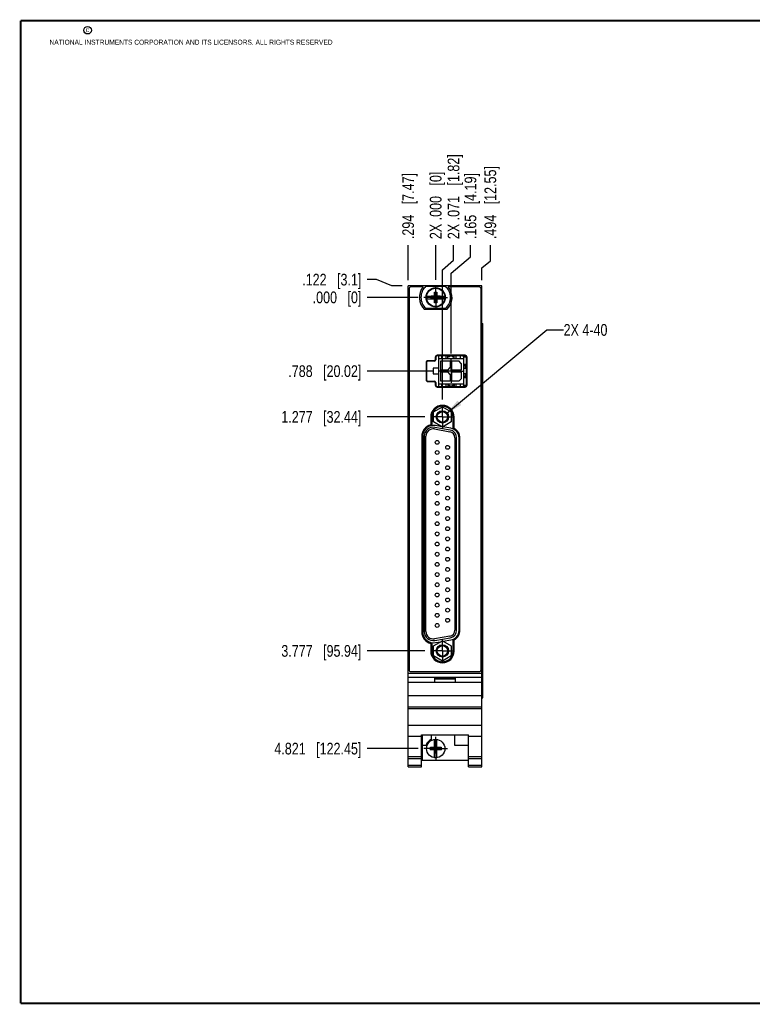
# Model space of a CAD drawing. Header units: inches. Extents: x 0.2 to 16.8, y 0.2 to 10.8.
# Tile 1 of 11: x 0.2 to 8.1, y 0.2 to 10.8. Entities that reach past the tile are written whole.
import ezdxf

# ---------------------------------------------------------------- set-up
doc = ezdxf.new("R2010")
doc.units = ezdxf.units.IN
doc.header["$LTSCALE"] = 0.935
doc.header["$MEASUREMENT"] = 0
doc.linetypes.add('CENTER', pattern=[0.6, 0.375, -0.075, 0.075, -0.075])
doc.layers.get('0').update_dxf_attribs({"linetype": 'CONTINUOUS'})
for name, color, linetype in [('02___PRT_ALL_AXES', 7, 'CONTINUOUS'), ('DETAIL', 7, 'CONTINUOUS'), ('DIMENSIONS', 7, 'CONTINUOUS')]:
    doc.layers.add(name, color=color, linetype=linetype)
doc.styles.get("Standard").update_dxf_attribs({"font": 'txt', "width": 0.8})
doc.dimstyles.new('DIMSTYLE_2', dxfattribs={"dimtxt": 0.125, "dimasz": 0.18, "dimexe": 0.18, "dimexo": 0.0625, "dimgap": 0.09, "dimtad": 0, "dimtih": 1, "dimtoh": 1, "dimdec": 3, "dimzin": 4, "dimdsep": 46, "dimtxsty": 'STANDARD', "dimblk": '_FILLED', "dimblk1": '_FILLED', "dimblk2": '_FILLED', "dimcen": 0.09, "dimadec": 0, "dimazin": 0, "dimtp": 0.01, "dimtm": 0.01, "dimtfac": 1, "dimtdec": 3, "dimtofl": 0, "dimtmove": 0, "dimatfit": 3, "dimldrblk": '_FILLED', "dimfxl": 1, "dimtolj": 1, "dimtzin": 4, "dimarcsym": 0})
doc.dimstyles.get("Standard").update_dxf_attribs({"dimtxt": 0.125, "dimasz": 0.18, "dimexe": 0.18, "dimexo": 0.0625, "dimgap": 0.09, "dimtad": 0, "dimtih": 1, "dimtoh": 1, "dimdec": 3, "dimzin": 4, "dimdsep": 46, "dimtxsty": 'STANDARD', "dimblk": '_FILLED', "dimblk1": '_FILLED', "dimblk2": '_FILLED', "dimcen": 0.09, "dimadec": 0, "dimazin": 0, "dimtol": 1, "dimtp": 0.01, "dimtm": 0.01, "dimtfac": 1, "dimtdec": 3, "dimtofl": 0, "dimtmove": 0, "dimatfit": 3, "dimldrblk": '_FILLED', "dimfxl": 1, "dimtolj": 1, "dimtzin": 4, "dimarcsym": 0})

# ---------------------------------------------------------------- blocks, each defined once
blk = doc.blocks.new('*D6')
at = {"layer": 'DIMENSIONS', "color": 2, "linetype": 'CONTINUOUS'}
blk.add_line((4.39, 7.986), (4.39, 8.361), dxfattribs=at)
at = {"layer": 'DIMENSIONS', "color": 2, "linetype": 'CONTINUOUS', "insert": (4.327, 8.424), "char_height": 0.125, "width": 1.125, "attachment_point": 1, "rotation": 90, "line_spacing_factor": 0.9}
blk.add_mtext('.294{\\Ftxt.shx;\\W1.000000;\\H0.125000; }[7.47]', dxfattribs=at)
blk = doc.blocks.new('_FILLED')
at = {"color": 0, "linetype": 'BYBLOCK'}
blk.add_solid([(0, 0), (-1, 0.174), (-1, -0.174)], dxfattribs=at)
blk = doc.blocks.new('*D7')
at = {"layer": 'DIMENSIONS', "color": 2, "linetype": 'CONTINUOUS'}
blk.add_line((4.684, 7.989), (4.684, 8.361), dxfattribs=at)
at = {"layer": 'DIMENSIONS', "color": 2, "linetype": 'CONTINUOUS', "insert": (4.621, 8.424), "char_height": 0.125, "width": 1.125, "attachment_point": 1, "rotation": 90, "line_spacing_factor": 0.9}
blk.add_mtext('2X .000{\\Ftxt.shx;\\W1.000000;\\H0.125000; }[0]', dxfattribs=at)
blk = doc.blocks.new('*D8')
at = {"layer": 'DIMENSIONS', "color": 2, "linetype": 'CONTINUOUS'}
for p, q in [((4.875, 8.199), (4.875, 8.361)), ((4.755, 8.096), (4.875, 8.199)), ((4.755, 6.712), (4.755, 8.096))]:
    blk.add_line(p, q, dxfattribs=at)
at = {"layer": 'DIMENSIONS', "color": 2, "linetype": 'CONTINUOUS', "insert": (4.812, 8.424), "char_height": 0.125, "width": 1.425, "attachment_point": 1, "rotation": 90, "line_spacing_factor": 0.9}
blk.add_mtext('2X .071{\\Ftxt.shx;\\W1.000000;\\H0.125000; }[1.82]', dxfattribs=at)
blk = doc.blocks.new('*D9')
at = {"layer": 'DIMENSIONS', "color": 2, "linetype": 'CONTINUOUS'}
for p, q in [((5.268, 8.193), (5.268, 8.361)), ((5.178, 8.118), (5.268, 8.193)), ((5.178, 7.986), (5.178, 8.118))]:
    blk.add_line(p, q, dxfattribs=at)
at = {"layer": 'DIMENSIONS', "color": 2, "linetype": 'CONTINUOUS', "insert": (5.205, 8.424), "char_height": 0.125, "width": 1.225, "attachment_point": 1, "rotation": 90, "line_spacing_factor": 0.9}
blk.add_mtext('.494{\\Ftxt.shx;\\W1.000000;\\H0.125000; }[12.55]', dxfattribs=at)
blk = doc.blocks.new('*D10')
at = {"layer": 'DIMENSIONS', "color": 2, "linetype": 'CONTINUOUS'}
for p, q in [((4.05, 7.992), (3.952, 7.992)), ((4.217, 7.924), (4.05, 7.992)), ((4.327, 7.924), (4.217, 7.924))]:
    blk.add_line(p, q, dxfattribs=at)
at = {"layer": 'DIMENSIONS', "color": 2, "linetype": 'CONTINUOUS', "insert": (3.89, 8.054), "char_height": 0.125, "width": 1.025, "attachment_point": 3, "line_spacing_factor": 0.9}
blk.add_mtext('.122{\\Ftxt.shx;\\W1.000000;\\H0.125000; }[3.1]', dxfattribs=at)
blk = doc.blocks.new('*D11')
at = {"layer": 'DIMENSIONS', "color": 2, "linetype": 'CONTINUOUS'}
blk.add_line((4.496, 7.802), (3.952, 7.802), dxfattribs=at)
at = {"layer": 'DIMENSIONS', "color": 2, "linetype": 'CONTINUOUS', "insert": (3.89, 7.864), "char_height": 0.125, "width": 0.825, "attachment_point": 3, "line_spacing_factor": 0.9}
blk.add_mtext('.000{\\Ftxt.shx;\\W1.000000;\\H0.125000; }[0]', dxfattribs=at)
blk = doc.blocks.new('*D12')
at = {"layer": 'DIMENSIONS', "color": 2, "linetype": 'CONTINUOUS'}
blk.add_line((4.568, 6.525), (3.952, 6.525), dxfattribs=at)
at = {"layer": 'DIMENSIONS', "color": 2, "linetype": 'CONTINUOUS', "insert": (3.89, 6.587), "char_height": 0.125, "width": 1.325, "attachment_point": 3, "line_spacing_factor": 0.9}
blk.add_mtext('1.277{\\Ftxt.shx;\\W1.000000;\\H0.125000; }[32.44]', dxfattribs=at)
blk = doc.blocks.new('*D13')
at = {"layer": 'DIMENSIONS', "color": 2, "linetype": 'CONTINUOUS'}
blk.add_line((4.568, 4.025), (3.952, 4.025), dxfattribs=at)
at = {"layer": 'DIMENSIONS', "color": 2, "linetype": 'CONTINUOUS', "insert": (3.89, 4.087), "char_height": 0.125, "width": 1.325, "attachment_point": 3, "line_spacing_factor": 0.9}
blk.add_mtext('3.777{\\Ftxt.shx;\\W1.000000;\\H0.125000; }[95.94]', dxfattribs=at)
blk = doc.blocks.new('*D14')
at = {"layer": 'DIMENSIONS', "color": 2, "linetype": 'CONTINUOUS'}
blk.add_line((4.496, 2.981), (3.952, 2.981), dxfattribs=at)
at = {"layer": 'DIMENSIONS', "color": 2, "linetype": 'CONTINUOUS', "insert": (3.89, 3.043), "char_height": 0.125, "width": 1.425, "attachment_point": 3, "line_spacing_factor": 0.9}
blk.add_mtext('4.821{\\Ftxt.shx;\\W1.000000;\\H0.125000; }[122.45]', dxfattribs=at)
blk = doc.blocks.new('*D15')
at = {"layer": 'DIMENSIONS', "color": 2, "linetype": 'CONTINUOUS'}
blk.add_line((4.661, 7.014), (3.952, 7.014), dxfattribs=at)
at = {"layer": 'DIMENSIONS', "color": 2, "linetype": 'CONTINUOUS', "insert": (3.89, 7.076), "char_height": 0.125, "width": 1.225, "attachment_point": 3, "line_spacing_factor": 0.9}
blk.add_mtext('.788{\\Ftxt.shx;\\W1.000000;\\H0.125000; }[20.02]', dxfattribs=at)
blk = doc.blocks.new('*D16')
at = {"layer": 'DIMENSIONS', "color": 2, "linetype": 'CONTINUOUS'}
for p, q in [((5.055, 8.234), (5.055, 8.361)), ((4.849, 8.059), (5.055, 8.234)), ((4.849, 7.201), (4.849, 8.059))]:
    blk.add_line(p, q, dxfattribs=at)
at = {"layer": 'DIMENSIONS', "color": 2, "linetype": 'CONTINUOUS', "insert": (4.993, 8.424), "char_height": 0.125, "width": 1.125, "attachment_point": 1, "rotation": 90, "line_spacing_factor": 0.9}
blk.add_mtext('.165{\\Ftxt.shx;\\W1.000000;\\H0.125000; }[4.19]', dxfattribs=at)

msp = doc.modelspace()

# ---------------------------------------------------------------- linework, layer by layer
at = {"color": 7, "linetype": 'CONTINUOUS'}
for p, q in [((4.3899, 2.7858), (4.3899, 7.9237)), ((5.1779, 7.9237), (4.3899, 7.9237)), ((4.3999, 7.8937), (4.3999, 3.8237)), ((4.5495, 7.9137), (4.4199, 7.9137)), ((4.5802, 7.9202), (4.7877, 7.9202)), ((5.1479, 7.9137), (4.8184, 7.9137)), ((5.1679, 3.8237), (5.1679, 7.8937)), ((5.1779, 2.7858), (5.1779, 7.9237)), ((4.5893, 7.8155), (4.6722, 7.8155)), ((4.5893, 7.7879), (4.6722, 7.7879)), ((4.6354, 7.79), (4.6354, 7.8134)), ((4.6354, 7.79), (4.7325, 7.8134)), ((4.6722, 7.8134), (4.6354, 7.8134)), ((4.6354, 7.8134), (4.7325, 7.79)), ((4.6354, 7.79), (4.6722, 7.79)), ((4.6702, 7.7446), (4.6977, 7.8588)), ((4.6702, 7.8155), (4.6702, 7.8588)), ((4.6977, 7.7446), (4.6702, 7.8588)), ((4.6702, 7.8588), (4.6977, 7.8588)), ((4.6702, 7.7446), (4.6702, 7.7879)), ((4.6722, 7.8155), (4.6722, 7.8134)), ((4.6722, 7.79), (4.6957, 7.8134)), ((4.6957, 7.79), (4.6722, 7.8134)), ((4.6722, 7.7879), (4.6722, 7.79)), ((4.6957, 7.8155), (4.6957, 7.8134)), ((4.6957, 7.8155), (4.7786, 7.8155)), ((4.7325, 7.8134), (4.6957, 7.8134)), ((4.6957, 7.7879), (4.6957, 7.79)), ((4.6957, 7.79), (4.7325, 7.79)), ((4.6957, 7.7879), (4.7786, 7.7879)), ((4.6977, 7.8588), (4.6977, 7.8155)), ((4.6977, 7.7879), (4.6977, 7.7446)), ((4.7325, 7.79), (4.7325, 7.8134)), ((4.7877, 7.6832), (4.5802, 7.6832)), ((4.6977, 7.7446), (4.6702, 7.7446)), ((4.8022, 7.6727), (4.5657, 7.6727)), ((5.1779, 7.5237), (5.1892, 7.5237)), ((5.1892, 3.5237), (5.1892, 7.5237)), ((4.6788, 7.1635), (4.6788, 7.1345)), ((4.6838, 7.1635), (4.6838, 7.1345)), ((4.9988, 7.1835), (4.6988, 7.1835)), ((4.9988, 7.1785), (4.6988, 7.1785)), ((4.7133, 7.1785), (4.7133, 6.8485)), ((4.7501, 7.1491), (4.7501, 7.1785)), ((4.7944, 7.1491), (4.7944, 7.1785)), ((4.8141, 7.1491), (4.8141, 7.1785)), ((4.8328, 7.1648), (4.8141, 7.1648)), ((4.8328, 7.1648), (4.8328, 7.1766)), ((4.8328, 7.1766), (4.8643, 7.1766)), ((4.8643, 7.1766), (4.8643, 7.1648)), ((4.8643, 7.1648), (4.883, 7.1648)), ((4.883, 7.1491), (4.883, 7.1785)), ((4.9027, 7.1491), (4.9027, 7.1785)), ((4.9469, 7.1785), (4.9469, 7.1491)), ((4.9838, 7.1648), (4.9769, 7.1785)), ((4.9838, 6.8637), (4.9838, 7.1648)), ((4.9838, 7.1648), (5.0034, 7.1648)), ((5.0034, 7.1778), (5.0034, 7.1648)), ((5.0138, 6.8635), (5.0138, 7.1635)), ((5.0188, 6.8635), (5.0188, 7.1635)), ((4.5808, 7.1045), (4.5808, 6.9224)), ((4.5858, 7.1045), (4.5858, 6.9224)), ((4.6688, 7.1245), (4.6008, 7.1245)), ((4.6688, 7.1195), (4.6008, 7.1195)), ((4.7133, 7.1491), (4.9838, 7.1491)), ((4.7395, 7.0233), (4.7395, 7.1233)), ((4.7395, 7.1233), (4.8395, 7.1233)), ((4.8119, 7.0233), (4.8395, 7.0509)), ((4.8395, 7.1233), (4.8395, 7.0509)), ((4.8576, 7.0233), (4.8576, 7.1233)), ((4.8576, 7.1233), (4.93, 7.1233)), ((4.9576, 7.0957), (4.93, 7.1233)), ((4.9576, 7.0957), (4.9576, 7.0233)), ((5.0138, 7.0859), (4.9838, 7.0859)), ((4.9838, 7.0723), (5.0138, 7.0723)), ((5.0034, 7.0408), (5.0034, 7.0723)), ((4.6582, 7.0438), (4.6582, 6.9847)), ((4.7133, 7.0438), (4.6582, 7.0438)), ((4.6582, 6.9847), (4.7133, 6.9847)), ((4.8119, 7.0233), (4.7395, 7.0233)), ((4.7395, 6.9052), (4.7395, 7.0052)), ((4.7395, 7.0052), (4.8119, 7.0052)), ((4.8395, 6.9776), (4.8119, 7.0052)), ((4.8395, 6.9776), (4.8395, 6.9052)), ((4.9576, 7.0233), (4.8576, 7.0233)), ((4.8576, 6.9052), (4.8576, 7.0052)), ((4.8576, 7.0052), (4.9576, 7.0052)), ((4.9576, 7.0052), (4.9576, 6.9327)), ((5.0138, 7.0408), (4.9838, 7.0408)), ((4.9838, 6.9877), (5.0138, 6.9877)), ((5.0138, 6.9562), (4.9838, 6.9562)), ((5.0034, 6.9562), (5.0034, 6.9877)), ((4.6008, 6.9074), (4.6688, 6.9074)), ((4.6008, 6.9024), (4.6688, 6.9024)), ((4.6788, 6.8924), (4.6788, 6.8635)), ((4.6838, 6.8924), (4.6838, 6.8635)), ((4.6988, 6.8485), (4.9988, 6.8485)), ((4.6988, 6.8435), (4.9988, 6.8435)), ((4.7133, 6.8794), (4.9838, 6.8794)), ((4.8395, 6.9052), (4.7395, 6.9052)), ((4.7501, 6.8485), (4.7501, 6.8794)), ((4.7944, 6.8485), (4.7944, 6.8794)), ((4.8141, 6.8794), (4.8141, 6.8485)), ((4.8328, 6.8637), (4.8141, 6.8637)), ((4.8328, 6.8518), (4.8328, 6.8637)), ((4.8643, 6.8518), (4.8328, 6.8518)), ((4.93, 6.9052), (4.8576, 6.9052)), ((4.8643, 6.8637), (4.8643, 6.8518)), ((4.8643, 6.8637), (4.883, 6.8637)), ((4.883, 6.8794), (4.883, 6.8485)), ((4.9027, 6.8485), (4.9027, 6.8794)), ((4.93, 6.9052), (4.9576, 6.9327)), ((4.9469, 6.8794), (4.9469, 6.8485)), ((4.9762, 6.8485), (4.9838, 6.8637)), ((5.0138, 6.9426), (4.9838, 6.9426)), ((4.9838, 6.8637), (5.0034, 6.8637)), ((5.0034, 6.8637), (5.0034, 6.8493)), ((4.6619, 6.5786), (4.7554, 6.6326)), ((4.7554, 6.6326), (4.8489, 6.5786)), ((4.6309, 6.5227), (4.6309, 6.4396)), ((4.6409, 6.5227), (4.6409, 6.4316)), ((4.6619, 6.4706), (4.6619, 6.5786)), ((4.8489, 6.5786), (4.8489, 6.4706)), ((4.8709, 6.3956), (4.8709, 6.5227)), ((4.8809, 6.4018), (4.8809, 6.5227)), ((4.7554, 6.4166), (4.6619, 6.4706)), ((4.7491, 6.4203), (4.6834, 6.4319)), ((4.8489, 6.4706), (4.7554, 6.4166)), ((4.8462, 6.4032), (4.7588, 6.4186)), ((4.5349, 6.3157), (4.5349, 4.229)), ((4.5449, 6.3157), (4.5449, 4.229)), ((4.5621, 6.3179), (4.5621, 4.2313)), ((4.5798, 4.2313), (4.5798, 6.3179)), ((4.6722, 6.3955), (4.8353, 6.3667)), ((4.8384, 6.3842), (4.6753, 6.4129)), ((4.8893, 6.3024), (4.8893, 4.2468)), ((4.907, 4.2468), (4.907, 6.3024)), ((4.9329, 4.2449), (4.9329, 6.2998)), ((4.9429, 4.2449), (4.9429, 6.2998)), ((4.6309, 4.105), (4.6309, 4.0227)), ((4.6409, 4.113), (4.6409, 4.0227)), ((4.6619, 4.0786), (4.7554, 4.1326)), ((4.8353, 4.1825), (4.6722, 4.1538)), ((4.6753, 4.1363), (4.8384, 4.1651)), ((4.6835, 4.1128), (4.7377, 4.1224)), ((4.7554, 4.1326), (4.8489, 4.0786)), ((4.7648, 4.1272), (4.8462, 4.1415)), ((4.8709, 4.0227), (4.8709, 4.1491)), ((4.8809, 4.0227), (4.8809, 4.1429)), ((4.6619, 3.9706), (4.6619, 4.0786)), ((4.8489, 4.0786), (4.8489, 3.9706)), ((4.7554, 3.9166), (4.6619, 3.9706)), ((4.8489, 3.9706), (4.7554, 3.9166)), ((4.3899, 3.7878), (5.1779, 3.7878)), ((4.4199, 3.8037), (5.1479, 3.8037)), ((4.3899, 3.7448), (5.1779, 3.7448)), ((5.1779, 3.6878), (4.3899, 3.6878)), ((4.6739, 3.7348), (4.8939, 3.7348)), ((4.6739, 3.6878), (4.6739, 3.7348)), ((4.6739, 3.7278), (4.8939, 3.7278)), ((4.8939, 3.6878), (4.8939, 3.7348)), ((4.3899, 3.5478), (5.1779, 3.5478)), ((5.1779, 3.5237), (5.1892, 3.5237)), ((4.3899, 3.4278), (5.1779, 3.4278)), ((4.3899, 3.4083), (5.1779, 3.4083)), ((4.3899, 3.2325), (5.1779, 3.2325)), ((4.3899, 3.1128), (4.5319, 3.1128)), ((4.5319, 3.1281), (5.0359, 3.1281)), ((4.5319, 2.7858), (4.5319, 3.1281)), ((4.5379, 3.1281), (4.5379, 2.8588)), ((4.6349, 3.1281), (4.6349, 3.0782)), ((4.6702, 2.9925), (4.6702, 3.0754)), ((4.6977, 2.9925), (4.6977, 3.0754)), ((4.8849, 3.1281), (4.8849, 3.0188)), ((5.0359, 2.7858), (5.0359, 3.1281)), ((5.0359, 3.1128), (5.1779, 3.1128)), ((4.5379, 3.0188), (4.5818, 3.0188)), ((4.6269, 2.967), (4.741, 2.9946)), ((4.6269, 2.9946), (4.6702, 2.9946)), ((4.6269, 2.9946), (4.741, 2.967)), ((4.6269, 2.967), (4.6269, 2.9946)), ((4.6702, 2.967), (4.6269, 2.967)), ((4.6702, 2.9925), (4.6722, 2.9925)), ((4.6702, 2.9691), (4.6722, 2.9691)), ((4.6702, 2.8861), (4.6702, 2.9691)), ((4.6957, 3.0293), (4.6722, 3.0293)), ((4.6957, 2.9323), (4.6722, 3.0293)), ((4.6722, 3.0293), (4.6722, 2.9925)), ((4.6722, 2.9323), (4.6957, 3.0293)), ((4.6722, 2.9925), (4.6957, 2.9691)), ((4.6722, 2.9691), (4.6957, 2.9925)), ((4.6722, 2.9691), (4.6722, 2.9323)), ((4.6957, 2.9925), (4.6957, 3.0293)), ((4.6977, 2.9925), (4.6957, 2.9925)), ((4.6977, 2.9691), (4.6957, 2.9691)), ((4.6957, 2.9323), (4.6957, 2.9691)), ((4.6977, 2.9946), (4.741, 2.9946)), ((4.6977, 2.8861), (4.6977, 2.9691)), ((4.741, 2.967), (4.6977, 2.967)), ((4.741, 2.9946), (4.741, 2.967)), ((4.8849, 3.0188), (5.0359, 3.0188)), ((4.3899, 2.8958), (4.5319, 2.8958)), ((4.3899, 2.8766), (4.5319, 2.8766)), ((4.5379, 2.8588), (5.0359, 2.8588)), ((4.6957, 2.9323), (4.6722, 2.9323)), ((5.0359, 2.8958), (5.1779, 2.8958)), ((5.0359, 2.8766), (5.1779, 2.8766)), ((4.3899, 2.8037), (4.5319, 2.8037)), ((4.3899, 2.7858), (4.5319, 2.7858)), ((5.0359, 2.8037), (5.1779, 2.8037)), ((5.0359, 2.7858), (5.1779, 2.7858))]:
    msp.add_line(p, q, dxfattribs=at)
at = {"color": 7, "linetype": 'CONTINUOUS', "const_width": 0.02}
for points in [[(0.25, 10.7586), (0.25, 0.2586)], [(16.75, 10.7586), (0.25, 10.7586)], [(0.25, 0.2586), (16.75, 0.2586)]]:
    msp.add_lwpolyline(points, dxfattribs=at)
at = {"color": 2, "linetype": 'CONTINUOUS'}
msp.add_circle((0.9659, 10.6562), 0.0403, dxfattribs=at)
at = {"color": 7, "linetype": 'CONTINUOUS'}
for centre, radius in [((4.6839, 7.8017), 0.1025), ((4.6839, 7.8017), 0.098), ((4.7554, 6.5246), 0.066), ((4.7554, 6.5246), 0.056), ((4.6995, 6.2526), 0.0205), ((4.8113, 6.199), 0.0205), ((4.6995, 6.1439), 0.0205), ((4.8113, 6.0904), 0.0205), ((4.6995, 6.0352), 0.0205), ((4.8113, 5.9817), 0.0205), ((4.6995, 5.9266), 0.0205), ((4.8113, 5.873), 0.0205), ((4.6995, 5.8179), 0.0205), ((4.6995, 5.7093), 0.0205), ((4.8113, 5.7644), 0.0205), ((4.6995, 5.6006), 0.0205), ((4.8113, 5.6557), 0.0205), ((4.6995, 5.4919), 0.0205), ((4.8113, 5.5471), 0.0205), ((4.6995, 5.3833), 0.0205), ((4.8113, 5.4384), 0.0205), ((4.6995, 5.2746), 0.0205), ((4.8113, 5.3297), 0.0205), ((4.6995, 5.166), 0.0205), ((4.8113, 5.2211), 0.0205), ((4.6995, 5.0573), 0.0205), ((4.8113, 5.1124), 0.0205), ((4.6995, 4.9486), 0.0205), ((4.8113, 5.0037), 0.0205), ((4.6995, 4.84), 0.0205), ((4.8113, 4.8951), 0.0205), ((4.6995, 4.7313), 0.0205), ((4.8113, 4.7864), 0.0205), ((4.6995, 4.6226), 0.0205), ((4.8113, 4.6778), 0.0205), ((4.6995, 4.514), 0.0205), ((4.8113, 4.5691), 0.0205), ((4.6995, 4.4053), 0.0205), ((4.8113, 4.4604), 0.0205), ((4.6995, 4.2967), 0.0205), ((4.8113, 4.3518), 0.0205), ((4.7554, 4.0246), 0.066), ((4.7554, 4.0246), 0.056), ((4.6839, 2.9808), 0.098)]:
    msp.add_circle(centre, radius, dxfattribs=at)
for centre, radius, start, end in [((4.4199, 7.8937), 0.02, 90, 180), ((4.6839, 7.8017), 0.175, 140.20818, 227.4886), ((4.6839, 7.8017), 0.1575, 131.20295, 228.79705), ((4.6839, 7.8017), 0.1575, 311.20295, 48.79705), ((4.6839, 7.8017), 0.175, 312.5114, 39.79182), ((5.1479, 7.8937), 0.02, 0, 90), ((4.6839, 7.8017), 0.0956, 171.71661, 188.28339), ((4.6839, 7.8017), 0.0956, 351.71661, 8.28339), ((4.6988, 7.1635), 0.02, 90, 180), ((4.6988, 7.1635), 0.015, 90, 180), ((4.9988, 7.1635), 0.02, 0, 90), ((4.9988, 7.1635), 0.015, 0, 90), ((4.6008, 7.1045), 0.02, 90, 180), ((4.6008, 7.1045), 0.015, 90, 180), ((4.6688, 7.1345), 0.015, 270, 360), ((4.6688, 7.1345), 0.01, 270, 360), ((4.6008, 6.9224), 0.02, 180, 270), ((4.6008, 6.9224), 0.015, 180, 270), ((4.6688, 6.8924), 0.015, 0, 90), ((4.6688, 6.8924), 0.01, 0, 90), ((4.6988, 6.8635), 0.02, 180, 270), ((4.6988, 6.8635), 0.015, 180, 270), ((4.9988, 6.8635), 0.02, 270, 360), ((4.9988, 6.8635), 0.015, 270, 360), ((4.7559, 6.5227), 0.125, 0, 180), ((4.7559, 6.5227), 0.115, 0, 180), ((4.6629, 6.3157), 0.128, 104.47751, 180), ((4.6629, 6.3157), 0.118, 80, 180), ((4.6586, 6.3179), 0.0965, 80, 180), ((4.6586, 6.3179), 0.0787, 80, 180), ((4.824, 6.3024), 0.0653, 0, 80), ((4.824, 6.3024), 0.083, 0, 80), ((4.8279, 6.2998), 0.105, 0, 80), ((4.8279, 6.2998), 0.115, 0, 62.55677), ((4.6629, 4.229), 0.128, 180, 255.52249), ((4.6629, 4.229), 0.118, 180, 280.02438), ((4.6586, 4.2313), 0.0965, 180, 280), ((4.6586, 4.2313), 0.0787, 180, 280), ((4.824, 4.2468), 0.0653, 280, 360), ((4.824, 4.2468), 0.083, 280, 360), ((4.8279, 4.2449), 0.105, 280.02438, 360), ((4.8279, 4.2449), 0.115, 297.44323, 360), ((4.7559, 4.0227), 0.125, 180, 360), ((4.7559, 4.0227), 0.115, 180, 360), ((4.4199, 3.8237), 0.02, 180, 270), ((5.1479, 3.8237), 0.02, 270, 360), ((4.6839, 2.9808), 0.109, 116.71426, 159.59683), ((4.6839, 2.9808), 0.0956, 81.71661, 98.28339), ((4.6839, 2.9808), 0.0956, 261.71661, 278.28339)]:
    msp.add_arc(centre, radius, start, end, dxfattribs=at)
at = {"layer": '02___PRT_ALL_AXES', "color": 7, "linetype": 'CENTER'}
for p, q in [((4.6839, 7.8017), (4.6839, 7.9268)), ((4.6839, 7.8017), (4.5588, 7.8017)), ((4.6839, 7.8017), (4.6839, 7.6766)), ((4.6839, 7.8017), (4.809, 7.8017)), ((4.8488, 7.0135), (4.8488, 7.1385)), ((4.8488, 7.0135), (4.7237, 7.0135)), ((4.8488, 7.0135), (4.8488, 6.8885)), ((4.8488, 7.0135), (4.9738, 7.0135)), ((4.7554, 6.5246), (4.7554, 6.6496)), ((4.7554, 6.5246), (4.6304, 6.5246)), ((4.7554, 6.5246), (4.7554, 6.3996)), ((4.7554, 6.5246), (4.8804, 6.5246)), ((4.7554, 4.0246), (4.7554, 4.1496)), ((4.7554, 4.0246), (4.6304, 4.0246)), ((4.7554, 4.0246), (4.8804, 4.0246)), ((4.7554, 4.0246), (4.7554, 3.8996)), ((4.6839, 2.9808), (4.6839, 3.1059)), ((4.6839, 2.9808), (4.5588, 2.9808)), ((4.6839, 2.9808), (4.809, 2.9808)), ((4.6839, 2.9808), (4.6839, 2.8557))]:
    msp.add_line(p, q, dxfattribs=at)

# ---------------------------------------------------------------- texts
at = {"color": 2, "linetype": 'CONTINUOUS', "char_height": 0.053, "attachment_point": 1, "line_spacing_factor": 0.9}
for s, insert, width in [('c', (0.946, 10.6893), 0.0424), ('NATIONAL INSTRUMENTS CORPORATION AND ITS LICENSORS. ALL RIGHTS RESERVED', (0.5583, 10.5546), 3.0104)]:
    msp.add_mtext(s, dxfattribs=dict(at, insert=insert, width=width))
at = {"layer": 'DETAIL', "color": 2, "linetype": 'CONTINUOUS', "insert": (6.0502, 7.5167), "char_height": 0.125, "width": 0.7, "attachment_point": 1, "line_spacing_factor": 0.9}
msp.add_mtext('2X 4-40', dxfattribs=at)

# ---------------------------------------------------------------- dimensions: what is measured, and where the dimension line sits
at = {"layer": 'DIMENSIONS', "color": 2, "linetype": 'CONTINUOUS'}
for feature_location, offset, dtype, origin, picture, middle in [((4.7554132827, 6.7121382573), (0.1195241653, 1.6490480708), 0, (4.6839447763, 6.6496382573), '*D8', (4.874937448, 9.1361863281)), ((4.6839447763, 7.9892863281), (0, 0.3719), 1, (4.6839447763, 7.9267863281), '*D7', (4.6839447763, 8.9861863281))]:
    dim = msp.add_ordinate_dim(feature_location=feature_location, offset=offset, dtype=dtype, origin=origin, text='2X <>', dimstyle='DIMSTYLE_2', dxfattribs=at)
    dim.commit()
    dim.dimension.update_dxf_attribs({"geometry": picture, "text_midpoint": middle})
for feature_location, offset, dtype, origin, picture, middle in [((5.1779447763, 7.9861863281), (0.0898708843, 0.375), 0, (4.6839447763, 7.9236863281), '*D9', (5.2678156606, 9.0361863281)), ((4.3899, 7.9862), (0, 0.375), 1, (4.6839, 7.9268), '*D6', (4.3899, 8.9862)), ((4.8487647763, 7.2010313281), (0.2062554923, 1.160155), 0, (4.6839447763, 7.1385313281), '*D16', (5.0550202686, 8.9861863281)), ((4.3274, 7.9237), (-0.375, 0.0682), 0, (4.5588, 7.8017), '*D10', (3.1274, 7.9919)), ((4.4963, 2.9808), (-0.5439, 0), 0, (4.5588, 7.8017), '*D14', (2.8774, 2.9808)), ((4.5679, 6.5246), (-0.6154, 0), 0, (4.6304, 7.8017), '*D12', (2.9274, 6.5246)), ((4.5679, 4.0246), (-0.6154, 0), 0, (4.6304, 7.8017), '*D13', (2.9274, 4.0246)), ((4.6612, 7.0135), (-0.7088, 0), 0, (4.7237, 7.8017), '*D15', (3.0274, 7.0135)), ((4.4963447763, 7.8016863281), (-0.5439, 0), 0, (4.5588447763, 7.8016863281), '*D11', (3.2274447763, 7.8016863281))]:
    dim = msp.add_ordinate_dim(feature_location=feature_location, offset=offset, dtype=dtype, origin=origin, dimstyle='DIMSTYLE_2', dxfattribs=at)
    dim.commit()
    dim.dimension.update_dxf_attribs({"geometry": picture, "text_midpoint": middle})

# ---------------------------------------------------------------- leaders
at = {"layer": 'DETAIL', "color": 2, "linetype": 'CONTINUOUS'}
msp.add_leader([(4.7989, 6.5599), (5.8702, 7.4542), (6.0502, 7.4542)], dimstyle='STANDARD', override={"dimtad": 0}, dxfattribs=at)

doc.saveas('drawing.dxf')
